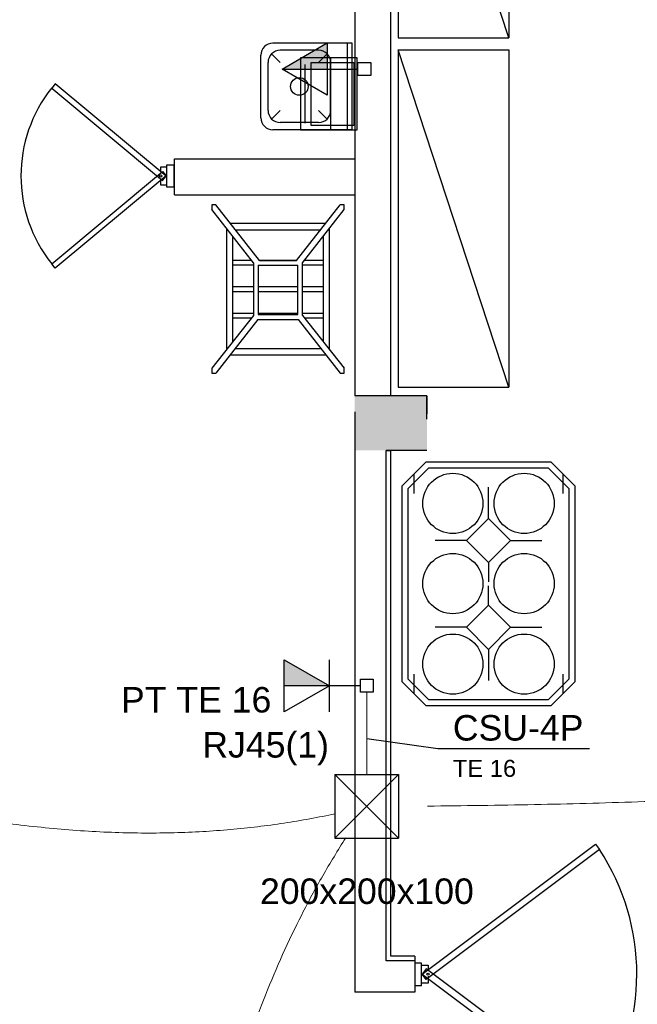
# Model space of a CAD drawing. Header units: millimetres. Extents: x 15 to 133, y 12 to 160.
# Tile 38 of 92: x 26.81 to 29.38, y 60.08 to 64.17. Entities that reach past the tile are written whole.
import ezdxf

# ---------------------------------------------------------------- set-up
doc = ezdxf.new("R2010")
doc.units = ezdxf.units.MM
doc.header["$MEASUREMENT"] = 0
doc.linetypes.add('Dashed', pattern=[0.75, 0.5, -0.25])
for name, color, linetype, lineweight in [('Eletroduto - Marco Polo', 6, 'Continuous', 9), ('Layout - Marco Polo', 252, 'Continuous', 25), ('Linha de Chamada - Marco Polo', 1, 'Continuous', 25), ('Textos - Marco Polo', 143, 'Continuous', 25), ('Tomadas - Marco Polo', 150, 'Continuous', 25)]:
    doc.layers.add(name, color=color, linetype=linetype, lineweight=lineweight)
doc.layers.add('Parede - Marco Polo', color=7, linetype='Continuous')
doc.styles.add('Arial', font='arial.ttf')

msp = doc.modelspace()

# ---------------------------------------------------------------- hatches: boundary and pattern name
at = {"layer": 'Layout - Marco Polo', "linetype": 'Continuous'}
msp.add_hatch(color=256, dxfattribs=at).paths.add_polyline_path([(28.0866, 63.9616), (27.8991, 63.9616), (28.0866, 64.0699)])
at = {"layer": 'Parede - Marco Polo', "linetype": 'Continuous'}
msp.add_hatch(color=256, dxfattribs=at).paths.add_polyline_path([(28.2011, 62.3777), (28.5011, 62.3777), (28.5011, 62.6027), (28.2011, 62.6027), (28.2011, 62.4782), (28.2011, 62.4782), (28.2011, 62.3777), (28.2011, 62.3777)])
at = {"layer": 'Tomadas - Marco Polo', "linetype": 'Continuous'}
msp.add_hatch(color=256, dxfattribs=at).paths.add_polyline_path([(28.0961, 61.4008), (27.9086, 61.4008), (27.9086, 61.5088)])

# ---------------------------------------------------------------- linework, layer by layer
at = {"layer": 'Eletroduto - Marco Polo', "linetype": 'Continuous'}
for points in [[(40.4468, 60.5197), (39.5413, 61.1809), (38.699, 61.7922), (37.9156, 62.3559), (37.1867, 62.8743), (36.5082, 63.3495), (35.8756, 63.7838), (35.2846, 64.1795), (34.731, 64.5387), (34.2104, 64.8637), (33.7186, 65.1568), (33.2511, 65.4201), (32.8038, 65.6559), (32.3723, 65.8665), (31.9523, 66.054), (31.5394, 66.2207), (31.1294, 66.3689), (30.718, 66.5007), (30.3009, 66.6184), (29.8737, 66.7242), (29.4321, 66.8204), (28.9719, 66.9092), (28.4887, 66.9929), (27.9782, 67.0736), (27.4361, 67.1535), (26.8581, 67.235), (26.2399, 67.3203), (25.5771, 67.4116), (24.8656, 67.5111), (24.1009, 67.621), (23.2787, 67.7437)], [(40.4467, 60.5197), (39.5412, 61.1809), (38.6989, 61.7922), (37.9155, 62.3559), (37.1867, 62.8743), (36.5081, 63.3495), (35.8755, 63.7838), (35.2846, 64.1795), (34.731, 64.5387), (34.2104, 64.8637), (33.7185, 65.1568), (33.2511, 65.4201), (32.8038, 65.6559), (32.3723, 65.8665), (31.9522, 66.054), (31.5394, 66.2207), (31.1294, 66.3689), (30.718, 66.5007), (30.3008, 66.6184), (29.8736, 66.7242), (29.4321, 66.8204), (28.9718, 66.9092), (28.4886, 66.9929), (27.9781, 67.0736), (27.436, 67.1535), (26.858, 67.235), (26.2398, 67.3203), (25.5771, 67.4116), (24.8655, 67.5111), (24.1008, 67.621), (23.2787, 67.7437)], [(28.1197, 60.8689), (28.0148, 60.848), (27.9074, 60.83), (27.7975, 60.8152), (27.6849, 60.8035), (27.5695, 60.7951), (27.4513, 60.7903), (27.3302, 60.7889), (27.2061, 60.7913), (27.0788, 60.7975), (26.9483, 60.8077), (26.8145, 60.822), (26.6774, 60.8405), (26.5367, 60.8633), (26.3925, 60.8905), (26.2446, 60.9224), (26.0929, 60.959), (25.9373, 61.0004), (25.7779, 61.0468), (25.6143, 61.0983), (25.4467, 61.155), (25.2748, 61.2171), (25.0986, 61.2846), (24.918, 61.3578), (24.7329, 61.4367), (24.5432, 61.5214), (24.3488, 61.6121), (24.1496, 61.7089), (23.9456, 61.812), (23.7365, 61.9214), (23.5225, 62.0373)], [(28.2511, 61.0319), (28.2511, 61.0441), (28.2511, 61.0557), (28.2511, 61.0669), (28.2511, 61.0778), (28.2511, 61.0882), (28.2511, 61.0984), (28.2511, 61.1083), (28.2511, 61.1181), (28.2511, 61.1276), (28.2511, 61.1371), (28.2511, 61.1465), (28.2511, 61.1558), (28.2511, 61.1652), (28.2511, 61.1747), (28.2511, 61.1843), (28.2511, 61.194), (28.2511, 61.204), (28.2511, 61.2142), (28.2511, 61.2248), (28.2511, 61.2357), (28.2511, 61.2469), (28.2511, 61.2587), (28.2511, 61.2709), (28.2511, 61.2837), (28.2511, 61.297), (28.2511, 61.311), (28.2511, 61.3257), (28.2511, 61.3411), (28.2511, 61.3572), (28.2511, 61.3742)], [(40.3804, 60.4626), (39.8522, 60.5944), (39.3456, 60.7114), (38.8594, 60.8144), (38.392, 60.9042), (37.9423, 60.9813), (37.5089, 61.0466), (37.0904, 61.1007), (36.6855, 61.1443), (36.2928, 61.1782), (35.911, 61.2031), (35.5389, 61.2197), (35.1749, 61.2286), (34.8179, 61.2307), (34.4663, 61.2266), (34.119, 61.217), (33.7746, 61.2026), (33.4317, 61.1842), (33.089, 61.1625), (32.7451, 61.1381), (32.3988, 61.1119), (32.0486, 61.0844), (31.6932, 61.0565), (31.3314, 61.0287), (30.9616, 61.002), (30.5827, 60.9768), (30.1933, 60.954), (29.792, 60.9343), (29.3774, 60.9184), (28.9483, 60.907), (28.5034, 60.9008)], [(28.1635, 60.7691), (28.0681, 60.6112), (27.9808, 60.4495), (27.9017, 60.2844), (27.8304, 60.116), (27.7669, 59.9448), (27.711, 59.771), (27.6624, 59.595), (27.6212, 59.4172), (27.587, 59.2377), (27.5598, 59.057), (27.5393, 58.8754), (27.5255, 58.6932), (27.518, 58.5106), (27.5169, 58.3281), (27.5219, 58.146), (27.5329, 57.9645), (27.5496, 57.7841), (27.572, 57.6049), (27.5998, 57.4274), (27.633, 57.2518), (27.6713, 57.0785), (27.7146, 56.9079), (27.7627, 56.7401), (27.8155, 56.5756), (27.8728, 56.4146), (27.9344, 56.2576), (28.0002, 56.1047), (28.07, 55.9564), (28.1437, 55.8129), (28.2211, 55.6746)]]:
    msp.add_spline(points, degree=3, dxfattribs=at)
at = {"layer": 'Layout - Marco Polo'}
for p, q in [((28.1911, 64.0692), (27.8611, 64.0692)), ((28.0511, 64.0392), (27.8911, 64.0392)), ((27.8991, 63.9616), (28.0866, 64.0699)), ((28.0866, 64.0699), (28.0866, 63.8534)), ((28.1711, 63.7092), (28.1711, 64.0692)), ((28.1911, 63.7092), (28.1911, 64.0692)), ((27.8111, 63.7592), (27.8111, 64.0192)), ((27.8411, 63.7892), (27.8411, 63.9892)), ((27.8911, 63.9892), (27.8556, 64.0247)), ((28.0511, 63.9892), (28.0866, 64.0247)), ((28.1011, 63.7892), (28.1011, 63.9892)), ((27.8991, 63.9616), (28.0866, 63.9616)), ((28.0866, 63.8534), (27.8991, 63.9616)), ((28.0866, 63.9616), (28.2146, 63.9616)), ((28.2146, 63.9351), (28.2146, 63.9882)), ((28.2146, 63.9882), (28.2676, 63.9882)), ((28.2676, 63.9882), (28.2676, 63.9351)), ((28.2676, 63.9351), (28.2146, 63.9351)), ((27.8911, 63.7892), (27.8556, 63.7537)), ((28.0511, 63.7892), (28.0866, 63.7537)), ((28.1911, 63.7092), (27.8611, 63.7092)), ((28.0511, 63.7392), (27.8911, 63.7392)), ((27.4211, 63.4712), (27.4211, 63.5637)), ((27.4211, 63.5637), (27.4491, 63.5637)), ((27.4491, 63.5637), (27.4491, 63.4712)), ((27.4491, 63.4712), (27.4211, 63.4712)), ((27.7806, 63.1572), (27.6076, 63.3777)), ((27.8051, 63.1667), (27.6236, 63.3982)), ((27.9596, 63.1667), (28.1411, 63.3982)), ((27.9846, 63.1572), (28.1576, 63.3777)), ((27.6681, 63.3002), (27.6681, 62.7957)), ((28.0806, 63.3207), (27.6841, 63.3207)), ((27.7051, 63.2942), (28.0596, 63.2942)), ((28.0966, 62.7957), (28.0966, 63.3002)), ((27.6936, 63.2677), (27.6936, 62.8282)), ((28.0716, 62.8282), (28.0716, 63.2677)), ((27.6936, 63.1682), (27.7721, 63.1682)), ((27.6936, 63.1482), (27.7806, 63.1482)), ((27.7806, 63.1572), (27.7806, 62.9387)), ((27.8006, 63.1467), (27.8006, 62.9417)), ((27.8006, 63.1467), (27.9646, 63.1467)), ((27.8041, 63.1682), (27.9606, 63.1682)), ((27.8051, 63.1667), (27.9596, 63.1667)), ((27.9646, 62.9417), (27.9646, 63.1467)), ((27.9846, 62.9387), (27.9846, 63.1572)), ((27.9846, 63.1482), (28.0716, 63.1482)), ((27.9931, 63.1682), (28.0716, 63.1682)), ((27.6936, 63.0582), (27.7806, 63.0582)), ((27.8006, 63.0582), (27.9646, 63.0582)), ((27.9846, 63.0582), (28.0716, 63.0582)), ((27.6936, 63.0382), (27.7806, 63.0382)), ((27.8006, 63.0382), (27.9646, 63.0382)), ((27.9846, 63.0382), (28.0716, 63.0382)), ((27.7806, 62.9387), (27.6076, 62.7187)), ((27.6936, 62.9482), (27.7806, 62.9482)), ((27.6936, 62.9282), (27.7721, 62.9282)), ((27.8006, 62.9482), (27.9646, 62.9482)), ((27.8006, 62.9417), (27.9646, 62.9417)), ((27.9846, 62.9482), (28.0716, 62.9482)), ((27.9846, 62.9387), (28.1576, 62.7187)), ((27.9931, 62.9282), (28.0716, 62.9282)), ((27.7991, 62.9217), (27.6236, 62.6982)), ((27.7991, 62.9217), (27.9656, 62.9217)), ((27.9656, 62.9217), (28.1411, 62.6982)), ((27.6841, 62.7752), (28.0806, 62.7752)), ((27.7041, 62.8007), (28.0606, 62.8007)), ((28.3511, 62.3777), (28.3311, 62.3777)), ((28.3311, 62.3777), (28.3511, 62.3777)), ((28.3511, 62.3792), (28.5011, 62.3792)), ((28.3511, 60.2777), (28.3511, 62.3777)), ((28.3971, 62.2287), (28.4971, 62.3287)), ((29.0171, 62.3287), (28.4971, 62.3287)), ((29.1171, 62.2287), (29.0171, 62.3287)), ((28.4221, 62.2187), (28.5071, 62.3037)), ((28.4471, 62.2787), (28.4471, 62.1987)), ((29.0066, 62.3037), (28.5071, 62.3037)), ((29.0921, 62.2187), (29.0066, 62.3037)), ((29.0671, 62.1987), (29.0671, 62.2787)), ((28.3971, 62.2287), (28.3971, 61.4187)), ((28.4221, 62.2187), (28.4221, 61.4292)), ((28.7571, 62.0957), (28.7571, 62.2257)), ((29.0921, 61.4292), (29.0921, 62.2187)), ((29.1171, 61.4187), (29.1171, 62.2287)), ((28.6651, 62.0037), (28.5351, 62.0037)), ((28.8486, 62.0037), (28.9786, 62.0037)), ((28.7571, 61.9117), (28.7571, 61.8317)), ((28.7571, 61.7357), (28.7571, 61.8157)), ((28.6651, 61.6437), (28.5351, 61.6437)), ((28.8486, 61.6437), (28.9786, 61.6437)), ((28.7571, 61.5517), (28.7571, 61.4217)), ((28.3971, 61.4187), (28.4971, 61.3187)), ((28.4221, 61.4292), (28.5071, 61.3437)), ((28.4471, 61.4487), (28.4471, 61.3687)), ((29.0066, 61.3437), (29.0921, 61.4292)), ((29.0171, 61.3187), (29.1171, 61.4187)), ((29.0671, 61.3687), (29.0671, 61.4487)), ((28.5071, 61.3437), (29.0066, 61.3437)), ((28.4971, 61.3187), (29.0171, 61.3187)), ((28.4511, 60.2777), (28.3511, 60.2777)), ((28.4511, 60.2777), (28.4511, 60.1277)), ((28.4786, 60.2492), (28.4511, 60.2492)), ((28.4786, 60.1562), (28.4786, 60.2492)), ((28.4511, 60.1562), (28.4786, 60.1562))]:
    msp.add_line(p, q, dxfattribs=at)
at = {"layer": 'Layout - Marco Polo', "linetype": 'Dashed'}
for p, q in [((28.1006, 64.0087), (28.1006, 63.7087)), ((27.9936, 63.9797), (27.9936, 63.7367)), ((28.0196, 63.9887), (28.1971, 63.9887)), ((28.0196, 63.7277), (28.0196, 63.9887)), ((28.1971, 63.9887), (28.1971, 63.7277)), ((28.1971, 63.7277), (28.0196, 63.7277))]:
    msp.add_line(p, q, dxfattribs=at)
at = {"layer": 'Layout - Marco Polo'}
for points in [[(28.3811, 65.4907), (28.3811, 64.0907), (28.8411, 64.0907), (28.3811, 65.4907), (28.8411, 65.4907), (28.8411, 64.0907)], [(28.3811, 64.0407), (28.3811, 62.6407), (28.8411, 62.6407), (28.3811, 64.0407), (28.8411, 64.0407), (28.8411, 62.6407)], [(27.3936, 63.4982), (27.3936, 63.4807), (27.4211, 63.4807), (27.4211, 63.5547), (27.3936, 63.5547), (27.3936, 63.5367)], [(27.6236, 63.3982), (27.6076, 63.3982), (27.6076, 63.3777)], [(28.1576, 63.3777), (28.1576, 63.3982), (28.1411, 63.3982)], [(27.6076, 62.7187), (27.6076, 62.6982), (27.6236, 62.6982)], [(28.1411, 62.6982), (28.1576, 62.6982), (28.1576, 62.7187)], [(28.5066, 60.1952), (28.5066, 60.1657), (28.4786, 60.1657), (28.4786, 60.2397), (28.5066, 60.2397), (28.5066, 60.2217)]]:
    msp.add_lwpolyline(points, dxfattribs=at)
at = {"layer": 'Layout - Marco Polo', "linetype": 'Dashed'}
msp.add_lwpolyline([(28.2111, 64.0087), (27.9761, 64.0087), (27.9761, 63.7087), (28.2111, 63.7087), (28.2111, 64.0087)], dxfattribs=at)
at = {"layer": 'Layout - Marco Polo', "linetype": 'Continuous'}
for points in [[(26.9571, 63.9007), (26.9421, 63.8827), (27.4031, 63.4987), (27.4181, 63.5162), (26.9571, 63.9007)], [(26.9571, 63.1347), (26.9421, 63.1527), (27.4031, 63.5367), (27.4181, 63.5187), (26.9571, 63.1347)], [(29.2011, 60.7427), (29.2181, 60.7202), (28.4981, 60.1802), (28.4816, 60.2022), (29.2011, 60.7427)], [(29.2011, 59.6627), (29.2181, 59.6852), (28.4981, 60.2252), (28.4816, 60.2032), (29.2011, 59.6627)]]:
    msp.add_lwpolyline(points, close=True, dxfattribs=at)
at = {"layer": 'Layout - Marco Polo'}
for points in [[(28.8486, 62.0037), (28.7571, 61.9117), (28.6651, 62.0037), (28.7571, 62.0957), (28.8486, 62.0037)], [(28.8486, 61.6437), (28.7571, 61.7357), (28.6651, 61.6437), (28.7571, 61.5517), (28.8486, 61.6437)]]:
    msp.add_lwpolyline(points, close=True, dxfattribs=at)
for centre, radius in [((27.9711, 63.8892), 0.0366), ((27.3946, 63.5177), 0.00463), ((28.6086, 62.1577), 0.125), ((28.9051, 62.1577), 0.125), ((28.6086, 61.8247), 0.125), ((28.9051, 61.8247), 0.125), ((28.6086, 61.4902), 0.125), ((28.9051, 61.4902), 0.125), ((28.5056, 60.2027), 0.00463)]:
    msp.add_circle(centre, radius, dxfattribs=at)
for centre, start, end in [((27.8611, 64.0192), 90, 180), ((27.8911, 63.9892), 90, 180), ((28.0511, 63.9892), 0, 90), ((27.8911, 63.7892), 180, 270), ((28.0511, 63.7892), 270, 0), ((27.8611, 63.7592), 180, 270)]:
    msp.add_arc(centre, 0.05, start, end, dxfattribs=at)
at = {"layer": 'Layout - Marco Polo', "linetype": 'Continuous'}
for centre, radius, start, end in [((27.4001, 63.5177), 0.5856, 141.43, 218.57), ((28.4326, 60.2027), 0.9404, 326.595, 33.3687)]:
    msp.add_arc(centre, radius, start, end, dxfattribs=at)
at = {"layer": 'Linha de Chamada - Marco Polo'}
for p, q in [((28.2511, 61.1819), (28.5461, 61.1396)), ((28.5461, 61.1396), (29.1764, 61.1396)), ((28.5461, 61.1396), (29.1764, 61.1396))]:
    msp.add_line(p, q, dxfattribs=at)
at = {"layer": 'Parede - Marco Polo'}
for p, q in [((28.2011, 67.6392), (28.2011, 62.6042)), ((28.3511, 62.6042), (28.3511, 65.7777)), ((27.4521, 63.5892), (28.2011, 63.5892)), ((27.4521, 63.4392), (27.4521, 63.5892)), ((27.4521, 63.4392), (28.2011, 63.4392)), ((28.5011, 62.5077), (28.5011, 62.6042)), ((28.5011, 62.6042), (28.5011, 62.5292)), ((28.2011, 62.5377), (28.2011, 60.1277)), ((28.3311, 60.2577), (28.3311, 62.3777)), ((28.4511, 60.2577), (28.3311, 60.2577)), ((28.4511, 60.2492), (28.4511, 60.1562)), ((28.4511, 60.1277), (28.2011, 60.1277))]:
    msp.add_line(p, q, dxfattribs=at)
at = {"layer": 'Parede - Marco Polo', "color": 1}
msp.add_line((28.5011, 62.6042), (28.2011, 62.6042), dxfattribs=at)
at = {"layer": 'Tomadas - Marco Polo'}
for p, q in [((27.9086, 61.2928), (27.9086, 61.5088)), ((27.9086, 61.5088), (28.0961, 61.4008)), ((28.0961, 61.2928), (28.0961, 61.5088)), ((28.2246, 61.3743), (28.2246, 61.4273)), ((28.2246, 61.4273), (28.2776, 61.4273)), ((28.2776, 61.4273), (28.2776, 61.3743)), ((28.0961, 61.4008), (27.9086, 61.2928)), ((28.0961, 61.4008), (27.9086, 61.4008)), ((28.2246, 61.4008), (28.0961, 61.4008)), ((28.2776, 61.3743), (28.2246, 61.3743)), ((28.1186, 61.0324), (28.3836, 61.0324)), ((28.1186, 61.0324), (28.1186, 60.7674)), ((28.1186, 61.0324), (28.3836, 60.7674)), ((28.3836, 61.0324), (28.1186, 60.7674)), ((28.3836, 61.0324), (28.3836, 60.7674)), ((28.1186, 60.7674), (28.3836, 60.7674))]:
    msp.add_line(p, q, dxfattribs=at)

# ---------------------------------------------------------------- texts
at = {"layer": 'Textos - Marco Polo', "line_spacing_factor": 0.798, "style": 'Arial'}
for s, insert, char_height, width, attachment_point in [('PT TE 16', (27.8547, 61.2879), 0.1059, 1.01664, 9), ('CSU-4P', (28.6087, 61.1714), 0.1059, 0.76248, 7), ('RJ45(1)', (28.0942, 61.0704), 0.1059, 0.88956, 9), ('TE 16', (28.6087, 61.0212), 0.0706, 0.4236, 7), ('200x200x100', (28.2517, 60.4929), 0.1059, 1.39788, 8)]:
    msp.add_mtext(s, dxfattribs=dict(at, insert=insert, char_height=char_height, width=width, attachment_point=attachment_point))

doc.saveas('drawing.dxf')
